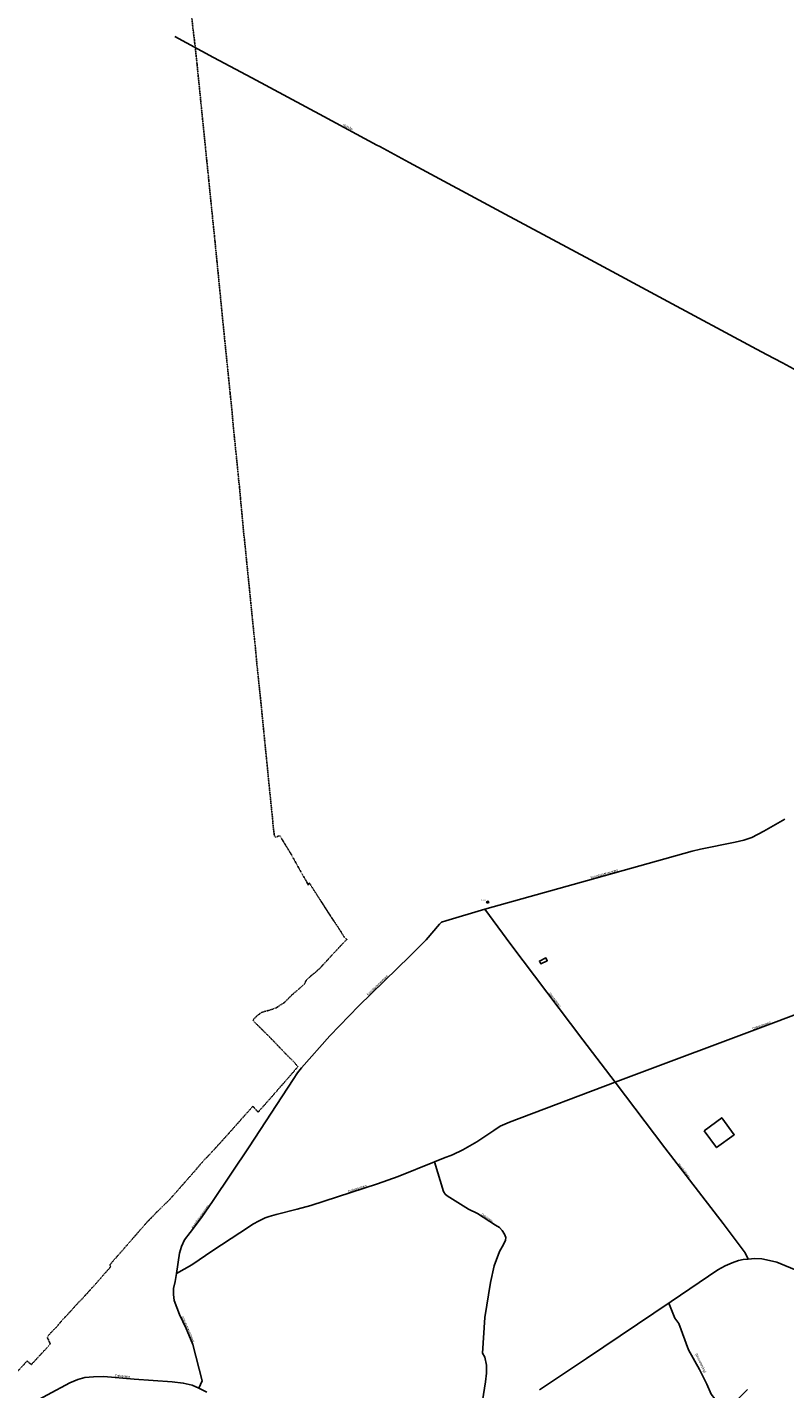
# Model space of a CAD drawing. Extents: x 240000 to 254380, y 435016 to 451025.
# Tile 11 of 35: x 241659 to 243044, y 443179 to 445669. Entities that reach past the tile are written whole.
import ezdxf
from ezdxf.enums import TextEntityAlignment as Align

# ---------------------------------------------------------------- set-up
doc = ezdxf.new("R2010")
doc.units = 0
doc.header["$MEASUREMENT"] = 0
doc.linetypes.add('DIVIDE', pattern=[1.25, 0.5, -0.25, 0, -0.25, 0, -0.25])
for name, color, linetype in [('BOU-G00', 254, 'Continuous'), ('BOU-G01TRF', 254, 'Continuous'), ('BOU-H01IA', 254, 'Continuous'), ('GRE-K01GG', 254, 'DIVIDE'), ('LIJ-H02ASWE', 250, 'Continuous'), ('LIJ-K01ASSP', 254, 'Continuous'), ('SEM-G01TRF', 254, 'Continuous'), ('SEM-H03ST', 250, 'Continuous')]:
    doc.layers.add(name, color=color, linetype=linetype)

msp = doc.modelspace()

# ---------------------------------------------------------------- linework, layer by layer
at = {"layer": 'BOU-G00'}
msp.add_lwpolyline([(242608.4, 443965.6), (242607.8, 443966.7), (242596, 443961.1), (242598.4, 443956), (242598.5, 443956.1), (242610.2, 443961.6)], close=True, dxfattribs=at)
at = {"layer": 'BOU-G01TRF'}
msp.add_lwpolyline([(242500.1, 444066.9), (242499.4, 444069.4), (242502.2, 444070.4), (242503.1, 444067.9)], close=True, dxfattribs=at)
at = {"layer": 'BOU-H01IA'}
msp.add_lwpolyline([(242897.1, 443650.7), (242919.9, 443619.8), (242952.1, 443643.5), (242929.3, 443674.4)], close=True, dxfattribs=at)
at = {"layer": 'GRE-K01GG'}
for points in [[(241937.6, 445881.9), (241938.9, 445871.6), (241944.1, 445824.1), (241946.1, 445807.1), (241953.6, 445745.5), (241955.6, 445729.1), (241960.8, 445681.5), (241963.9, 445653.6)], [(241963.9, 445653.6), (241965, 445646.1)], [(241965, 445646.1), (241968.4, 445615.2)], [(241968.4, 445615.2), (241969.6, 445604.8)], [(241969.6, 445604.8), (241970, 445600.2)], [(241970, 445600.2), (241970.3, 445597.3)], [(241970.3, 445597.3), (241979.5, 445505.7), (241987.7, 445424.8)], [(241987.7, 445424.8), (241989.1, 445411.2)], [(241989.1, 445411.2), (241990.2, 445400.5)], [(241990.2, 445400.5), (241991.3, 445388.9), (241999.9, 445304.3)], [(241999.9, 445304.3), (242000, 445303.3)], [(242000, 445303.3), (242000.9, 445294.5)], [(242000.9, 445294.5), (242001.8, 445286)], [(242001.8, 445286), (242002.6, 445277.9)], [(242002.6, 445277.9), (242004.5, 445259.1), (242005.4, 445250.2)], [(242005.4, 445250.2), (242006.4, 445239.9)], [(242006.4, 445239.9), (242011.4, 445188.9)], [(242011.4, 445188.9), (242012.8, 445175.1)], [(242012.8, 445175.1), (242014, 445162.2)], [(242014, 445162.2), (242015.4, 445148.3)], [(242015.4, 445148.3), (242016.6, 445136.1)], [(242016.6, 445136.1), (242019.2, 445109.4)], [(242019.2, 445109.4), (242019.5, 445106.8), (242020.5, 445096.8)], [(242020.5, 445096.8), (242027.7, 445026.5)], [(242027.7, 445026.5), (242029.1, 445012.8)], [(242029.1, 445012.8), (242030.4, 445000)], [(242030.4, 445000), (242030.5, 444999)], [(242030.5, 444999), (242030.5, 444998.7)], [(242030.5, 444998.7), (242034, 444964.8), (242036.1, 444939.2)], [(242036.1, 444939.2), (242036.2, 444938.5), (242044.1, 444861.4), (242044.5, 444857.9)], [(242044.5, 444857.9), (242045.9, 444841.1), (242047.5, 444828.3)], [(242047.5, 444828.3), (242049.2, 444807.8), (242053.7, 444760.4)], [(242053.7, 444760.4), (242055.2, 444742.7), (242056.6, 444731.5)], [(242056.6, 444731.5), (242059.5, 444702.7), (242065.5, 444643.6), (242071, 444587.8), (242076.6, 444534), (242079.6, 444500.9), (242082.2, 444476.4)], [(242082.2, 444476.4), (242083.7, 444462.4)], [(242083.7, 444462.4), (242083.8, 444461.2)], [(242121.5, 444190.3), (242113.7, 444187.6), (242111.3, 444190.3), (242110.4, 444196.8), (242109.1, 444207.8), (242108.5, 444213.6), (242108.1, 444220.4), (242105.8, 444241.4), (242102.2, 444277.1), (242097.9, 444320.7), (242092.9, 444370.8), (242086.6, 444434.7), (242083.8, 444461.2)], [(242121.5, 444190.3), (242126.6, 444181.6), (242130.3, 444175.5), (242142, 444156.3), (242159.2, 444125.2), (242170.4, 444105.8), (242171.2, 444104)], [(242171.2, 444104), (242172.8, 444100.5)], [(242172.8, 444100.5), (242173.6, 444101.3), (242174.1, 444102.2), (242174.3, 444103.2)], [(242175.5, 444103.4), (242175, 444103.1), (242174.3, 444104.2)], [(242174.3, 444103.2), (242174.3, 444104.2)], [(242179, 444097.9), (242175.5, 444103.4)], [(242202.8, 444060.8), (242196, 444071.3), (242179, 444097.9)], [(242239, 444004.8), (242232.3, 444015.9), (242215.8, 444040.6), (242214.4, 444042.8), (242202.8, 444060.8)], [(242243, 444000), (242225.8, 443981.9), (242208, 443962.6)], [(242239.4, 444004.2), (242239, 444004.8)], [(242243.9, 444001), (242239.4, 444004.2)], [(242243.9, 444001), (242243, 444000)], [(242208, 443962.6), (242198.3, 443952.1), (242197.2, 443950.7), (242194.2, 443947.7), (242189.8, 443943.6), (242184.8, 443939.1), (242178.8, 443934.5), (242174.6, 443930.7), (242169.7, 443926.2)], [(242169.7, 443926.2), (242168.2, 443923.3), (242167.5, 443921.2), (242165.8, 443918.7), (242155.4, 443909.4), (242144.1, 443899.8), (242134.5, 443890.1), (242129, 443884.9), (242123.6, 443881.5), (242115.2, 443875.8), (242104.1, 443871.7), (242094.5, 443869.2), (242087.9, 443867.2), (242078.9, 443860.4), (242072.9, 443854), (242072.2, 443853), (242075.4, 443848.9), (242099.5, 443825.3), (242109.5, 443814.9), (242131.8, 443791.6), (242147.7, 443775.9), (242154.2, 443767.7), (242136.9, 443747.7), (242097.4, 443702.6), (242081.6, 443684.8), (242071.9, 443695.5), (242029.2, 443647.3), (242000, 443615.2)], [(242000, 443615.2), (241992, 443606.4), (241989.2, 443603.3), (241985.2, 443599.3), (241982.2, 443596.4), (241960.6, 443571.2), (241922.1, 443527.6)], [(241920.5, 443525.8), (241896.6, 443502.1), (241879.6, 443484.7)], [(241922.1, 443527.6), (241920.5, 443525.8)], [(241875.6, 443480.2), (241844.1, 443444.1), (241830.1, 443428), (241817.3, 443413.6), (241810.3, 443405.1), (241812.2, 443402.2), (241788.5, 443375.1), (241766.7, 443350.9)], [(241875.9, 443480.5), (241875.6, 443480.2)], [(241879.6, 443484.7), (241875.9, 443480.5)], [(241766.2, 443350.3), (241765.6, 443349.7), (241759.3, 443342.7), (241752.4, 443336), (241741.9, 443324), (241724.5, 443305.5), (241712.1, 443290.8), (241701.4, 443280.1), (241697.6, 443275.4), (241696.5, 443272), (241701.5, 443260.9), (241699.2, 443258.1)], [(241766.7, 443350.9), (241766.2, 443350.3)], [(241698.2, 443256.8), (241694.6, 443252.9), (241666.8, 443223), (241659.2, 443229.5), (241622, 443189.2)], [(241699.2, 443258.1), (241698.2, 443256.8)]]:
    msp.add_lwpolyline(points, dxfattribs=at)
at = {"layer": 'LIJ-H02ASWE'}
for points in [[(241973.4, 443180.1), (241979.4, 443193.4), (241962.2, 443259.5), (241950.2, 443289.1), (241937.7, 443314.4), (241933, 443327.3), (241928.3, 443340.2), (241927, 443351.3), (241927, 443362.1), (241929.6, 443374.9), (241932.6, 443389.5), (241937.7, 443426.9), (241941.6, 443439.3), (241947.2, 443451.3), (241957.1, 443464.7), (241978.1, 443492.1), (241999.1, 443523), (242065.1, 443621), (242145.8, 443744.5), (242153.6, 443756.5), (242160.8, 443765.7), (242212.6, 443824.2), (242265.5, 443879.3), (242358.8, 443970), (242388.6, 443999.8), (242413.3, 444028.8), (242416.9, 444032.1), (242424.5, 444034.9), (242496.3, 444056), (242698.9, 444112.6), (242874.9, 444161.8), (242890.5, 444165.4), (242953.9, 444178.5), (242969.5, 444182.4), (242984, 444187.2), (243006.3, 444198.8), (243044.7, 444220.8)], [(242496.3, 444056), (242543.4, 443991.2), (242675.5, 443816.9), (242734.2, 443739.3), (242825.3, 443619.4), (242931.6, 443480.9), (242972, 443427.6), (242977.5, 443416)], [(241932.6, 443389.5), (241960.1, 443405.4), (241998.7, 443431.6), (242048.2, 443464), (242073, 443480.2), (242082, 443485.3), (242094.7, 443491.2), (242101.6, 443493.9), (242114.3, 443497.7), (242153.2, 443507), (242178, 443514.2), (242299.8, 443553.8), (242337.7, 443566.9), (242403.8, 443593.8), (242420.6, 443600.6), (242436.8, 443606.8), (242455.7, 443616.1), (242481.2, 443630.6), (242512.5, 443650.9), (242524.2, 443658.8), (242541.4, 443666.4), (242734.2, 443739.3), (243028.4, 443850.2), (243294.4, 443950.3)], [(242490.3, 443106.1), (242485.6, 443118.3), (242497.4, 443191.7), (242499.3, 443207.2), (242499.3, 443221.9), (242496.1, 443236.3), (242491.6, 443244.2), (242496.1, 443309.4), (242506.6, 443372.9), (242512.9, 443403.8), (242522.8, 443430), (242529.9, 443442.6), (242533.9, 443450.7), (242534.4, 443455.7), (242532.3, 443461.5), (242527.6, 443468), (242522.6, 443473.5), (242515.8, 443478.3), (242482.7, 443499.5), (242466, 443507.1), (242427.2, 443531.7), (242423.5, 443534.9), (242420.6, 443539.4), (242403.8, 443593.8)], [(242595.8, 443176.6), (242681.9, 443234.2), (242836.5, 443338.3), (242922.1, 443396.1), (242935.3, 443403.7), (242948, 443409.3), (242959.6, 443413.6), (242968.3, 443415.2), (242977.5, 443416), (242989.5, 443416.8), (243002.6, 443416.4), (243016.5, 443413.6), (243030.1, 443410.5), (243069.5, 443394.1), (243228.9, 443330.8), (243493, 443229.2), (243594.6, 443189), (243654.8, 443165.4)], [(242832.4, 443335.6), (242843.6, 443307.8), (242850.6, 443298.2), (242868.5, 443250.1), (242888.6, 443213.9), (242902, 443187.2), (242910.1, 443169.2), (242916.6, 443160.4), (242925.2, 443153.5), (242938.1, 443147.4), (242945.7, 443148.2), (242953.5, 443154.8), (242976.2, 443177.3)], [(241655.7, 443145.7), (241737.1, 443189.9), (241751.7, 443195.7), (241765, 443199.2), (241780.4, 443200.7), (241799.5, 443201.1), (241854.7, 443196.6), (241924.4, 443191.2), (241944.6, 443189.1), (241960.9, 443185.6), (241973.4, 443180.1), (241987.5, 443172.8)]]:
    msp.add_lwpolyline(points, dxfattribs=at)
at = {"layer": 'LIJ-K01ASSP'}
for points in [[(242000, 445613.7), (241929.3, 445651.7)], [(242533.2, 445327.2), (242357.8, 445421.6), (242303.8, 445450.6), (242298.3, 445453.5), (242201.7, 445505.4), (242070, 445576.2), (242000, 445613.7)], [(242985, 445084.4), (242830.8, 445167.4), (242689.2, 445243.4), (242533.2, 445327.2)], [(242985, 445084.4), (243011.2, 445070.4), (243040.1, 445055.1), (243073.8, 445036.9)]]:
    msp.add_lwpolyline(points, dxfattribs=at)

# ---------------------------------------------------------------- texts
at = {"layer": 'SEM-G01TRF'}
msp.add_text('trafo', height=2.5, dxfattribs=at).set_placement((242490.1, 444071.5))
at = {"layer": 'SEM-H03ST', "width": 0.727273}
for s, rotation, p in [('spoorlijn', 330.5854, (242245.7, 445486.1)), ('Korenburgerveenweg', 15.6312, (242714.3, 444120.1)), ('Korenburgerveenweg', 44.3064, (242299.9, 443916.5)), ('Veenhuisweg', 307.213, (242624, 443889.7)), ('Dollemansweg', 20.5238, (243002.1, 443842.8)), ('Veenhuisweg', 307.538, (242860, 443577.6)), ('Dollemansweg', 17.9854, (242263.3, 443544.7)), ('Korenburgerveenweg', 54.1137, (241976.1, 443493.6)), ('Dolstegge', 325.8526, (242499.7, 443491.1)), ('Korenburgerveenweg', 293.6433, (241953.2, 443287.6)), ('(fietsverbinding)', 295.9979, (242890.4, 443225.6)), ('Corleseweg', 355.1163, (241833.6, 443201.6))]:
    msp.add_text(s, height=4.4, rotation=rotation, dxfattribs=at).set_placement(p, align=Align.MIDDLE)

doc.saveas('drawing.dxf')
